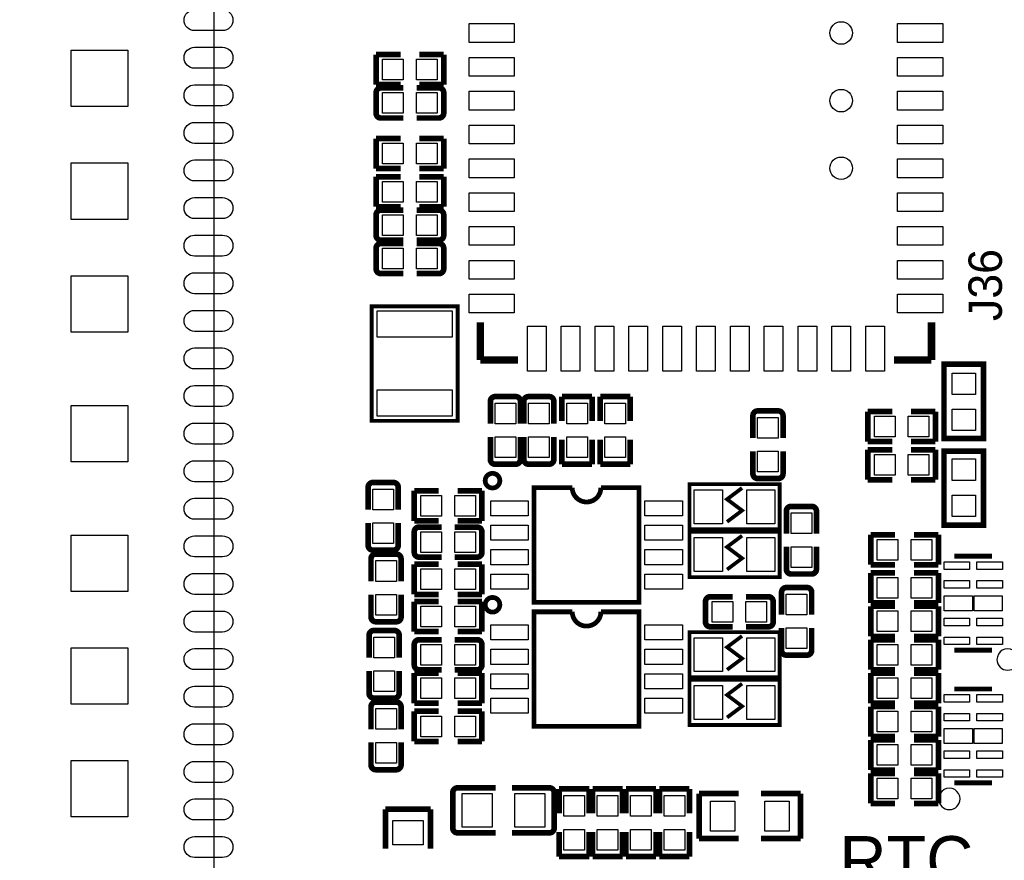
# Model space of a CAD drawing. Extents: x -9 to 263, y -9 to 91.
# Tile 7 of 16: x 68 to 95, y 22 to 44. Entities that reach past the tile are written whole.
import ezdxf
from ezdxf.enums import TextEntityAlignment as Align

# ---------------------------------------------------------------- set-up
doc = ezdxf.new("R2010")
doc.units = 0
doc.header["$MEASUREMENT"] = 0
doc.layers.add('SILKSCREEN_TOP', color=7, linetype='CONTINUOUS')
doc.layers.add('TOP', color=3, linetype='CONTINUOUS')

msp = doc.modelspace()

# ---------------------------------------------------------------- linework, layer by layer
at = {"layer": 'SILKSCREEN_TOP'}
msp.add_lwpolyline([(73.533, 51.562), (23.495, 51.562), (23.495, 11.557), (73.533, 11.557), (73.533, 51.562)], dxfattribs=at)
for points, const_width in [([(78.490089, 43.148199), (77.840103, 43.148199)], 0.150089), ([(77.840103, 43.148199), (77.840103, 42.348201)], 0.150089), ([(78.989911, 43.148199), (79.639897, 43.148199)], 0.150089), ([(79.639897, 43.148199), (79.639897, 42.348201)], 0.150089), ([(77.840103, 42.348201), (78.490089, 42.348201)], 0.150089), ([(77.840103, 41.585896), (77.840103, 42.132199)], 0.150012), ([(77.967103, 42.259199), (78.564791, 42.259199)], 0.150012), ([(79.512897, 42.259199), (78.915311, 42.259199)], 0.150012), ([(79.639897, 42.348201), (78.989911, 42.348201)], 0.150089), ([(79.639897, 42.132199), (79.639897, 41.585896)], 0.150012), ([(77.967103, 41.458896), (78.564791, 41.458896)], 0.150012), ([(79.512897, 41.458896), (78.915311, 41.458896)], 0.150012), ([(78.490089, 40.912999), (77.840103, 40.912999)], 0.150089), ([(77.840103, 40.912999), (77.840103, 40.113001)], 0.150089), ([(78.989911, 40.912999), (79.639897, 40.912999)], 0.150089), ([(79.639897, 40.912999), (79.639897, 40.113001)], 0.150089), ([(77.840103, 40.113001), (78.490089, 40.113001)], 0.150089), ([(79.639897, 40.113001), (78.989911, 40.113001)], 0.150089), ([(78.490089, 39.896999), (77.840103, 39.896999)], 0.150089), ([(77.840103, 39.896999), (77.840103, 39.097001)], 0.150089), ([(78.989911, 39.896999), (79.639897, 39.896999)], 0.150089), ([(79.639897, 39.896999), (79.639897, 39.097001)], 0.150089), ([(77.840103, 39.097001), (78.490089, 39.097001)], 0.150089), ([(77.967103, 39.008304), (78.564689, 39.008304)], 0.150012), ([(79.512897, 39.008304), (78.915209, 39.008304)], 0.150012), ([(79.639897, 39.097001), (78.989911, 39.097001)], 0.150089), ([(77.840103, 38.335001), (77.840103, 38.881304)], 0.150012), ([(79.639897, 38.881304), (79.639897, 38.335001)], 0.150012), ([(77.967103, 38.208001), (78.564689, 38.208001)], 0.150012), ([(79.512897, 38.208001), (78.915209, 38.208001)], 0.150012), ([(77.840103, 37.446001), (77.840103, 37.992304)], 0.150012), ([(77.967103, 38.119304), (78.564689, 38.119304)], 0.150012), ([(79.512897, 38.119304), (78.915209, 38.119304)], 0.150012), ([(79.639897, 37.992304), (79.639897, 37.446001)], 0.150012), ([(77.967103, 37.319001), (78.564689, 37.319001)], 0.150012), ([(79.512897, 37.319001), (78.915209, 37.319001)], 0.150012), ([(80.01, 36.449), (77.724, 36.449), (77.724, 33.401), (80.01, 33.401), (80.01, 36.449)], 0.1016), ([(80.613987, 36.02101), (80.613987, 35.021012)], 0.199898), ([(92.613988, 36.02101), (92.613988, 35.021012)], 0.199898), ([(80.613987, 35.021012), (81.613985, 35.021012)], 0.199898), ([(92.613988, 35.021012), (91.61399, 35.021012)], 0.199898), ([(92.947007, 32.984008), (92.947007, 34.908998), (93.996993, 34.908998), (93.996993, 32.933996), (92.947007, 32.933996), (92.947007, 32.984008)], 0.150012), ([(81.007001, 34.046897), (81.553304, 34.046897)], 0.150012), ([(81.896001, 34.046897), (82.442304, 34.046897)], 0.150012), ([(82.785001, 33.396911), (82.785001, 34.046897)], 0.150089), ([(82.785001, 34.046897), (83.584999, 34.046897)], 0.150089), ([(83.584999, 34.046897), (83.584999, 33.396911)], 0.150089), ([(83.801001, 33.396911), (83.801001, 34.046897)], 0.150089), ([(83.801001, 34.046897), (84.600999, 34.046897)], 0.150089), ([(84.600999, 34.046897), (84.600999, 33.396911)], 0.150089), ([(80.880001, 33.919897), (80.880001, 33.322311)], 0.150012), ([(81.680304, 33.919897), (81.680304, 33.322311)], 0.150012), ([(81.769001, 33.919897), (81.769001, 33.322311)], 0.150012), ([(82.569304, 33.919897), (82.569304, 33.322311)], 0.150012), ([(87.865001, 33.538897), (87.865001, 32.941311)], 0.150012), ([(87.992001, 33.665897), (88.538304, 33.665897)], 0.150012), ([(88.665304, 33.538897), (88.665304, 32.941311)], 0.150012), ([(91.571089, 33.648599), (90.921103, 33.648599)], 0.150089), ([(90.921103, 33.648599), (90.921103, 32.848601)], 0.150089), ([(92.070911, 33.648599), (92.720897, 33.648599)], 0.150089), ([(92.720897, 33.648599), (92.720897, 32.848601)], 0.150089), ([(80.880001, 32.374103), (80.880001, 32.971791)], 0.150012), ([(81.680304, 32.374103), (81.680304, 32.971791)], 0.150012), ([(81.769001, 32.374103), (81.769001, 32.971791)], 0.150012), ([(82.569304, 32.374103), (82.569304, 32.971791)], 0.150012), ([(82.785001, 32.897089), (82.785001, 32.247103)], 0.150089), ([(83.584999, 32.247103), (83.584999, 32.897089)], 0.150089), ([(83.801001, 32.897089), (83.801001, 32.247103)], 0.150089), ([(84.600999, 32.247103), (84.600999, 32.897089)], 0.150089), ([(90.921103, 32.848601), (91.571089, 32.848601)], 0.150089), ([(92.720897, 32.848601), (92.070911, 32.848601)], 0.150089), ([(87.865001, 31.993103), (87.865001, 32.590791)], 0.150012), ([(88.665304, 31.993103), (88.665304, 32.590791)], 0.150012), ([(91.571089, 32.632599), (90.921103, 32.632599)], 0.150089), ([(90.921103, 32.632599), (90.921103, 31.832601)], 0.150089), ([(92.070911, 32.632599), (92.720897, 32.632599)], 0.150089), ([(92.720897, 32.632599), (92.720897, 31.832601)], 0.150089), ([(93.996993, 32.547992), (93.996993, 30.623002), (92.947007, 30.623002), (92.947007, 32.598004), (93.996993, 32.598004), (93.996993, 32.547992)], 0.150012), ([(81.553304, 32.247103), (81.007001, 32.247103)], 0.150012), ([(82.442304, 32.247103), (81.896001, 32.247103)], 0.150012), ([(82.785001, 32.247103), (83.584999, 32.247103)], 0.150089), ([(83.801001, 32.247103), (84.600999, 32.247103)], 0.150089), ([(77.628496, 31.633897), (77.628496, 31.036209)], 0.150012), ([(77.755496, 31.760897), (78.301799, 31.760897)], 0.150012), ([(78.428799, 31.633897), (78.428799, 31.036209)], 0.150012), ([(86.176002, 31.714999), (86.176002, 30.515001), (88.575998, 30.515001), (88.575998, 31.714999), (86.176002, 31.714999)], 0.1), ([(88.538304, 31.866103), (87.992001, 31.866103)], 0.150012), ([(90.921103, 31.832601), (91.571089, 31.832601)], 0.150089), ([(92.720897, 31.832601), (92.070911, 31.832601)], 0.150089), ([(79.506089, 31.540399), (78.856103, 31.540399)], 0.150089), ([(78.856103, 31.540399), (78.856103, 30.740401)], 0.150089), ([(80.005911, 31.540399), (80.655897, 31.540399)], 0.150089), ([(80.655897, 31.540399), (80.655897, 30.740401)], 0.150089), ([(87.576, 31.614999), (87.176, 31.315), (87.576, 31.015), (87.176, 30.715001)], 0.1), ([(88.880696, 31.125897), (89.426999, 31.125897)], 0.150012), ([(88.753696, 30.998897), (88.753696, 30.401209)], 0.150012), ([(89.553999, 30.998897), (89.553999, 30.401209)], 0.150012), ([(77.628496, 30.088103), (77.628496, 30.685689)], 0.150012), ([(78.428799, 30.088103), (78.428799, 30.685689)], 0.150012), ([(78.856103, 30.740401), (79.506089, 30.740401)], 0.150089), ([(78.983103, 30.575199), (79.580791, 30.575199)], 0.150012), ([(80.528897, 30.575199), (79.931311, 30.575199)], 0.150012), ([(80.655897, 30.740401), (80.005911, 30.740401)], 0.150089), ([(78.856103, 29.901896), (78.856103, 30.448199)], 0.150012), ([(80.655897, 30.448199), (80.655897, 29.901896)], 0.150012), ([(86.176002, 30.444999), (86.176002, 29.245001), (88.575998, 29.245001), (88.575998, 30.444999), (86.176002, 30.444999)], 0.1), ([(87.576, 30.344999), (87.176, 30.045), (87.576, 29.745), (87.176, 29.445001)], 0.1), ([(91.647289, 30.371999), (90.997303, 30.371999)], 0.150089), ([(90.997303, 30.371999), (90.997303, 29.572001)], 0.150089), ([(92.147111, 30.371999), (92.797097, 30.371999)], 0.150089), ([(92.797097, 30.371999), (92.797097, 29.572001)], 0.150089), ([(88.753696, 29.453103), (88.753696, 30.050689)], 0.150012), ([(89.553999, 29.453103), (89.553999, 30.050689)], 0.150012), ([(78.301799, 29.961103), (77.755496, 29.961103)], 0.150012), ([(77.832001, 29.855897), (78.378304, 29.855897)], 0.150012), ([(93.225899, 29.799483), (94.225897, 29.799483)], 0.127), ([(77.705001, 29.728897), (77.705001, 29.131311)], 0.150012), ([(78.505304, 29.728897), (78.505304, 29.131311)], 0.150012), ([(79.506089, 29.584599), (78.856103, 29.584599)], 0.150089), ([(78.856103, 29.584599), (78.856103, 28.784601)], 0.150089), ([(78.983103, 29.774896), (79.580791, 29.774896)], 0.150012), ([(80.528897, 29.774896), (79.931311, 29.774896)], 0.150012), ([(80.005911, 29.584599), (80.655897, 29.584599)], 0.150089), ([(80.655897, 29.584599), (80.655897, 28.784601)], 0.150089), ([(90.997303, 29.572001), (91.647289, 29.572001)], 0.150089), ([(92.797097, 29.572001), (92.147111, 29.572001)], 0.150089), ([(89.426999, 29.326103), (88.880696, 29.326103)], 0.150012), ([(91.647289, 29.355999), (90.997303, 29.355999)], 0.150089), ([(90.997303, 29.355999), (90.997303, 28.556001)], 0.150089), ([(92.147111, 29.355999), (92.797097, 29.355999)], 0.150089), ([(92.797097, 29.355999), (92.797097, 28.556001)], 0.150089), ([(77.705001, 28.183103), (77.705001, 28.780791)], 0.150012), ([(78.505304, 28.183103), (78.505304, 28.780791)], 0.150012), ([(78.856103, 28.784601), (79.506089, 28.784601)], 0.150089), ([(80.655897, 28.784601), (80.005911, 28.784601)], 0.150089), ([(88.627001, 28.839897), (88.627001, 28.242311)], 0.150012), ([(88.754001, 28.966897), (89.300304, 28.966897)], 0.150012), ([(89.427304, 28.839897), (89.427304, 28.242311)], 0.150012), ([(79.506089, 28.593999), (78.856103, 28.593999)], 0.150089), ([(78.856103, 28.593999), (78.856103, 27.794001)], 0.150089), ([(80.005911, 28.593999), (80.655897, 28.593999)], 0.150089), ([(80.655897, 28.593999), (80.655897, 27.794001)], 0.150089), ([(86.603103, 28.048001), (86.603103, 28.594304)], 0.150012), ([(86.730103, 28.721304), (87.327689, 28.721304)], 0.150012), ([(88.275897, 28.721304), (87.678209, 28.721304)], 0.150012), ([(88.402897, 28.594304), (88.402897, 28.048001)], 0.150012), ([(90.997303, 28.556001), (91.647289, 28.556001)], 0.150089), ([(92.797097, 28.556001), (92.147111, 28.556001)], 0.150089), ([(91.647289, 28.466999), (90.997303, 28.466999)], 0.150089), ([(90.997303, 28.466999), (90.997303, 27.667001)], 0.150089), ([(92.147111, 28.466999), (92.797097, 28.466999)], 0.150089), ([(92.797097, 28.466999), (92.797097, 27.667001)], 0.150089), ([(78.378304, 28.056103), (77.832001, 28.056103)], 0.150012), ([(77.653896, 27.696897), (77.653896, 27.099209)], 0.150012), ([(77.780896, 27.823897), (78.327199, 27.823897)], 0.150012), ([(78.454199, 27.696897), (78.454199, 27.099209)], 0.150012), ([(78.856103, 27.794001), (79.506089, 27.794001)], 0.150089), ([(80.655897, 27.794001), (80.005911, 27.794001)], 0.150089), ([(86.176002, 27.777999), (86.176002, 26.578001), (88.575998, 26.578001), (88.575998, 27.777999), (86.176002, 27.777999)], 0.1), ([(86.730103, 27.921001), (87.327689, 27.921001)], 0.150012), ([(88.275897, 27.921001), (87.678209, 27.921001)], 0.150012), ([(88.627001, 27.294103), (88.627001, 27.891791)], 0.150012), ([(89.427304, 27.294103), (89.427304, 27.891791)], 0.150012), ([(78.856103, 26.904696), (78.856103, 27.450999)], 0.150012), ([(78.983103, 27.577999), (79.580791, 27.577999)], 0.150012), ([(80.528897, 27.577999), (79.931311, 27.577999)], 0.150012), ([(80.655897, 27.450999), (80.655897, 26.904696)], 0.150012), ([(87.576, 27.677999), (87.176, 27.378), (87.576, 27.078), (87.176, 26.778001)], 0.1), ([(90.997303, 27.667001), (91.647289, 27.667001)], 0.150089), ([(91.647289, 27.577999), (90.997303, 27.577999)], 0.150089), ([(90.997303, 27.577999), (90.997303, 26.778001)], 0.150089), ([(92.797097, 27.667001), (92.147111, 27.667001)], 0.150089), ([(92.147111, 27.577999), (92.797097, 27.577999)], 0.150089), ([(92.797097, 27.577999), (92.797097, 26.778001)], 0.150089), ([(89.300304, 27.167103), (88.754001, 27.167103)], 0.150012), ([(93.225899, 27.299691), (94.225897, 27.299691)], 0.127), ([(77.653896, 26.151103), (77.653896, 26.748689)], 0.150012), ([(78.454199, 26.151103), (78.454199, 26.748689)], 0.150012), ([(79.506089, 26.688999), (78.856103, 26.688999)], 0.150089), ([(78.856103, 26.688999), (78.856103, 25.889001)], 0.150089), ([(78.983103, 26.777696), (79.580791, 26.777696)], 0.150012), ([(80.528897, 26.777696), (79.931311, 26.777696)], 0.150012), ([(80.005911, 26.688999), (80.655897, 26.688999)], 0.150089), ([(80.655897, 26.688999), (80.655897, 25.889001)], 0.150089), ([(90.997303, 26.778001), (91.647289, 26.778001)], 0.150089), ([(91.647289, 26.688999), (90.997303, 26.688999)], 0.150089), ([(90.997303, 26.688999), (90.997303, 25.889001)], 0.150089), ([(92.797097, 26.778001), (92.147111, 26.778001)], 0.150089), ([(92.147111, 26.688999), (92.797097, 26.688999)], 0.150089), ([(92.797097, 26.688999), (92.797097, 25.889001)], 0.150089), ([(86.176002, 26.507999), (86.176002, 25.308001), (88.575998, 25.308001), (88.575998, 26.507999), (86.176002, 26.507999)], 0.1), ([(87.576, 26.407999), (87.176, 26.108), (87.576, 25.808), (87.176, 25.508001)], 0.1), ([(93.225899, 26.268883), (94.225897, 26.268883)], 0.127), ([(78.327199, 26.024103), (77.780896, 26.024103)], 0.150012), ([(77.832001, 25.918897), (78.378304, 25.918897)], 0.150012), ([(78.856103, 25.889001), (79.506089, 25.889001)], 0.150089), ([(80.655897, 25.889001), (80.005911, 25.889001)], 0.150089), ([(90.997303, 25.889001), (91.647289, 25.889001)], 0.150089), ([(92.797097, 25.889001), (92.147111, 25.889001)], 0.150089), ([(77.705001, 25.791897), (77.705001, 25.194311)], 0.150012), ([(78.505304, 25.791897), (78.505304, 25.194311)], 0.150012), ([(79.506089, 25.672999), (78.856103, 25.672999)], 0.150089), ([(78.856103, 25.672999), (78.856103, 24.873001)], 0.150089), ([(80.005911, 25.672999), (80.655897, 25.672999)], 0.150089), ([(80.655897, 25.672999), (80.655897, 24.873001)], 0.150089), ([(91.647289, 25.799999), (90.997303, 25.799999)], 0.150089), ([(90.997303, 25.799999), (90.997303, 25.000001)], 0.150089), ([(92.147111, 25.799999), (92.797097, 25.799999)], 0.150089), ([(92.797097, 25.799999), (92.797097, 25.000001)], 0.150089), ([(77.705001, 24.246103), (77.705001, 24.843791)], 0.150012), ([(78.505304, 24.246103), (78.505304, 24.843791)], 0.150012), ([(78.856103, 24.873001), (79.506089, 24.873001)], 0.150089), ([(80.655897, 24.873001), (80.005911, 24.873001)], 0.150089), ([(90.997303, 25.000001), (91.647289, 25.000001)], 0.150089), ([(91.647289, 24.910999), (90.997303, 24.910999)], 0.150089), ([(90.997303, 24.910999), (90.997303, 24.111001)], 0.150089), ([(92.797097, 25.000001), (92.147111, 25.000001)], 0.150089), ([(92.147111, 24.910999), (92.797097, 24.910999)], 0.150089), ([(92.797097, 24.910999), (92.797097, 24.111001)], 0.150089), ([(78.378304, 24.119103), (77.832001, 24.119103)], 0.150012), ([(90.997303, 24.111001), (91.647289, 24.111001)], 0.150089), ([(91.647289, 24.021999), (90.997303, 24.021999)], 0.150089), ([(90.997303, 24.021999), (90.997303, 23.222001)], 0.150089), ([(92.797097, 24.111001), (92.147111, 24.111001)], 0.150089), ([(92.147111, 24.021999), (92.797097, 24.021999)], 0.150089), ([(92.797097, 24.021999), (92.797097, 23.222001)], 0.150089), ([(79.88046, 22.56536), (79.88046, 23.51024)], 0.150114), ([(80.00746, 23.63724), (81.016856, 23.63724)], 0.150114), ([(82.45094, 23.63724), (81.458308, 23.63724)], 0.150114), ([(82.57794, 23.51024), (82.57794, 22.56536)], 0.150114), ([(82.708801, 22.957511), (82.708801, 23.607497)], 0.150089), ([(82.708801, 23.607497), (83.508799, 23.607497)], 0.150089), ([(83.508799, 23.607497), (83.508799, 22.957511)], 0.150089), ([(83.597801, 22.957511), (83.597801, 23.607497)], 0.150089), ([(83.597801, 23.607497), (84.397799, 23.607497)], 0.150089), ([(84.397799, 23.607497), (84.397799, 22.957511)], 0.150089), ([(84.486801, 22.957511), (84.486801, 23.607497)], 0.150089), ([(84.486801, 23.607497), (85.286799, 23.607497)], 0.150089), ([(85.286799, 23.607497), (85.286799, 22.957511)], 0.150089), ([(85.375801, 22.957511), (85.375801, 23.607497)], 0.150089), ([(85.375801, 23.607497), (86.175799, 23.607497)], 0.150089), ([(86.175799, 23.607497), (86.175799, 22.957511)], 0.150089), ([(93.225899, 23.769091), (94.225897, 23.769091)], 0.127), ([(86.43239, 22.285452), (86.43239, 23.485348)], 0.150114), ([(86.43239, 23.485348), (87.482426, 23.485348)], 0.150114), ([(89.13241, 23.485348), (88.082374, 23.485348)], 0.150114), ([(89.13241, 22.285452), (89.13241, 23.485348)], 0.150114), ([(79.289148, 23.06701), (78.089252, 23.06701)], 0.150114), ([(78.089252, 23.06701), (78.089252, 22.016974)], 0.150114), ([(79.289148, 22.016974), (79.289148, 23.06701)], 0.150114), ([(90.997303, 23.222001), (91.647289, 23.222001)], 0.150089), ([(92.797097, 23.222001), (92.147111, 23.222001)], 0.150089), ([(82.708801, 22.457689), (82.708801, 21.807703)], 0.150089), ([(83.508799, 21.807703), (83.508799, 22.457689)], 0.150089), ([(83.597801, 22.457689), (83.597801, 21.807703)], 0.150089), ([(84.397799, 21.807703), (84.397799, 22.457689)], 0.150089), ([(84.486801, 22.457689), (84.486801, 21.807703)], 0.150089), ([(85.286799, 21.807703), (85.286799, 22.457689)], 0.150089), ([(85.375801, 22.457689), (85.375801, 21.807703)], 0.150089), ([(86.175799, 21.807703), (86.175799, 22.457689)], 0.150089), ([(80.00746, 22.43836), (81.016856, 22.43836)], 0.150114), ([(82.45094, 22.43836), (81.458308, 22.43836)], 0.150114), ([(87.482426, 22.285452), (86.43239, 22.285452)], 0.150114), ([(88.082374, 22.285452), (89.13241, 22.285452)], 0.150114), ([(82.708801, 21.807703), (83.508799, 21.807703)], 0.150089), ([(83.597801, 21.807703), (84.397799, 21.807703)], 0.150089), ([(84.486801, 21.807703), (85.286799, 21.807703)], 0.150089), ([(85.375801, 21.807703), (86.175799, 21.807703)], 0.150089)]:
    msp.add_lwpolyline(points, dxfattribs=dict(at, const_width=const_width))
for points, const_width in [([(77.840103, 42.132199, -0.414331), (77.967103, 42.259199)], 0.150012), ([(79.512897, 42.259199, -0.414331), (79.639897, 42.132199)], 0.150012), ([(77.967103, 41.458896, -0.414253), (77.840103, 41.585896)], 0.150012), ([(79.639897, 41.585896, -0.414253), (79.512897, 41.458896)], 0.150012), ([(77.840103, 38.881304, -0.414253), (77.967103, 39.008304)], 0.150012), ([(79.512897, 39.008304, -0.414253), (79.639897, 38.881304)], 0.150012), ([(77.967103, 38.208001, -0.414331), (77.840103, 38.335001)], 0.150012), ([(79.639897, 38.335001, -0.414331), (79.512897, 38.208001)], 0.150012), ([(77.840103, 37.992304, -0.414253), (77.967103, 38.119304)], 0.150012), ([(79.512897, 38.119304, -0.414253), (79.639897, 37.992304)], 0.150012), ([(77.967103, 37.319001, -0.414331), (77.840103, 37.446001)], 0.150012), ([(79.639897, 37.446001, -0.414331), (79.512897, 37.319001)], 0.150012), ([(80.880001, 33.919897, -0.414331), (81.007001, 34.046897)], 0.150012), ([(81.553304, 34.046897, -0.414253), (81.680304, 33.919897)], 0.150012), ([(81.769001, 33.919897, -0.414331), (81.896001, 34.046897)], 0.150012), ([(82.442304, 34.046897, -0.414253), (82.569304, 33.919897)], 0.150012), ([(87.865001, 33.538897, -0.414331), (87.992001, 33.665897)], 0.150012), ([(88.538304, 33.665897, -0.414253), (88.665304, 33.538897)], 0.150012), ([(81.007001, 32.247103, -0.414331), (80.880001, 32.374103)], 0.150012), ([(81.680304, 32.374103, -0.414253), (81.553304, 32.247103)], 0.150012), ([(81.896001, 32.247103, -0.414331), (81.769001, 32.374103)], 0.150012), ([(82.569304, 32.374103, -0.414253), (82.442304, 32.247103)], 0.150012), ([(81.131689, 31.809436, 0.99999), (80.742485, 31.809436, 1.00001), (81.131689, 31.809436)], 0.127), ([(87.992001, 31.866103, -0.414331), (87.865001, 31.993103)], 0.150012), ([(88.665304, 31.993103, -0.414253), (88.538304, 31.866103)], 0.150012), ([(77.628496, 31.633897, -0.414253), (77.755496, 31.760897)], 0.150012), ([(78.301799, 31.760897, -0.414331), (78.428799, 31.633897)], 0.150012), ([(83.82, 31.623, -1.000004), (83.058, 31.623), (82.042, 31.623), (82.042, 28.575), (84.836, 28.575), (84.836, 31.623), (83.82, 31.623)], 0.127), ([(88.753696, 30.998897, -0.414253), (88.880696, 31.125897)], 0.150012), ([(89.426999, 31.125897, -0.414331), (89.553999, 30.998897)], 0.150012), ([(78.856103, 30.448199, -0.414331), (78.983103, 30.575199)], 0.150012), ([(80.528897, 30.575199, -0.414331), (80.655897, 30.448199)], 0.150012), ([(77.755496, 29.961103, -0.414253), (77.628496, 30.088103)], 0.150012), ([(78.428799, 30.088103, -0.414331), (78.301799, 29.961103)], 0.150012), ([(77.705001, 29.728897, -0.414331), (77.832001, 29.855897)], 0.150012), ([(78.378304, 29.855897, -0.414253), (78.505304, 29.728897)], 0.150012), ([(78.983103, 29.774896, -0.414253), (78.856103, 29.901896)], 0.150012), ([(80.655897, 29.901896, -0.414253), (80.528897, 29.774896)], 0.150012), ([(88.880696, 29.326103, -0.414253), (88.753696, 29.453103)], 0.150012), ([(89.553999, 29.453103, -0.414331), (89.426999, 29.326103)], 0.150012), ([(88.627001, 28.839897, -0.414331), (88.754001, 28.966897)], 0.150012), ([(89.300304, 28.966897, -0.414253), (89.427304, 28.839897)], 0.150012), ([(81.131689, 28.507436, 0.99999), (80.742511, 28.507436, 1.00001), (81.131689, 28.507436)], 0.127), ([(86.603103, 28.594304, -0.414253), (86.730103, 28.721304)], 0.150012), ([(88.275897, 28.721304, -0.414253), (88.402897, 28.594304)], 0.150012), ([(83.82, 28.321, -1.000004), (83.058, 28.321), (82.042, 28.321), (82.042, 25.273), (84.836, 25.273), (84.836, 28.321), (83.82, 28.321)], 0.127), ([(77.832001, 28.056103, -0.414331), (77.705001, 28.183103)], 0.150012), ([(78.505304, 28.183103, -0.414253), (78.378304, 28.056103)], 0.150012), ([(86.730103, 27.921001, -0.414331), (86.603103, 28.048001)], 0.150012), ([(88.402897, 28.048001, -0.414331), (88.275897, 27.921001)], 0.150012), ([(77.653896, 27.696897, -0.414253), (77.780896, 27.823897)], 0.150012), ([(78.327199, 27.823897, -0.414331), (78.454199, 27.696897)], 0.150012), ([(78.856103, 27.450999, -0.414331), (78.983103, 27.577999)], 0.150012), ([(80.528897, 27.577999, -0.414331), (80.655897, 27.450999)], 0.150012), ([(88.754001, 27.167103, -0.414331), (88.627001, 27.294103)], 0.150012), ([(89.427304, 27.294103, -0.414253), (89.300304, 27.167103)], 0.150012), ([(78.983103, 26.777696, -0.414253), (78.856103, 26.904696)], 0.150012), ([(80.655897, 26.904696, -0.414253), (80.528897, 26.777696)], 0.150012), ([(77.780896, 26.024103, -0.414253), (77.653896, 26.151103)], 0.150012), ([(78.454199, 26.151103, -0.414331), (78.327199, 26.024103)], 0.150012), ([(77.705001, 25.791897, -0.414331), (77.832001, 25.918897)], 0.150012), ([(78.378304, 25.918897, -0.414253), (78.505304, 25.791897)], 0.150012), ([(77.832001, 24.119103, -0.414331), (77.705001, 24.246103)], 0.150012), ([(78.505304, 24.246103, -0.414253), (78.378304, 24.119103)], 0.150012), ([(79.88046, 23.51024, -0.414214), (80.00746, 23.63724)], 0.150114), ([(82.45094, 23.63724, -0.414214), (82.57794, 23.51024)], 0.150114), ([(80.00746, 22.43836, -0.414214), (79.88046, 22.56536)], 0.150114), ([(82.57794, 22.56536, -0.414214), (82.45094, 22.43836)], 0.150114)]:
    msp.add_lwpolyline(points, format="xyb", dxfattribs=dict(at, const_width=const_width))
for points in [[(94.924423, 27.051, 1), (94.356391, 27.05098, 1)], [(93.375023, 23.3426, 1), (92.806991, 23.34258, 1)]]:
    msp.add_lwpolyline(points, format="xyb", close=True, dxfattribs=at)
at = {"layer": 'TOP'}
for points in [[(73.753586, 43.78259), (73.012389, 43.78259, -1), (73.012389, 44.34139), (73.753586, 44.34139, -1)], [(73.753586, 42.782592), (73.012389, 42.782592, -1), (73.012389, 43.341392), (73.753586, 43.341392, -1)], [(73.753586, 41.782594), (73.012389, 41.782594, -1), (73.012389, 42.341394), (73.753586, 42.341394, -1)], [(73.753586, 40.782596), (73.012389, 40.782596, -1), (73.012389, 41.341396), (73.753586, 41.341396, -1)], [(73.753586, 39.782598), (73.012389, 39.782598, -1), (73.012389, 40.341398), (73.753586, 40.341398, -1)], [(73.753586, 38.7826), (73.012389, 38.7826, -1), (73.012389, 39.3414), (73.753586, 39.3414, -1)], [(73.753586, 37.782602), (73.012389, 37.782602, -1), (73.012389, 38.341402), (73.753586, 38.341402, -1)], [(73.753586, 36.782604), (73.012389, 36.782604, -1), (73.012389, 37.341404), (73.753586, 37.341404, -1)], [(73.753586, 35.782606), (73.012389, 35.782606, -1), (73.012389, 36.341406), (73.753586, 36.341406, -1)], [(73.753586, 34.782608), (73.012389, 34.782608, -1), (73.012389, 35.341408), (73.753586, 35.341408, -1)], [(73.753586, 33.78261), (73.012389, 33.78261, -1), (73.012389, 34.34141), (73.753586, 34.34141, -1)], [(73.753586, 32.782612), (73.012389, 32.782612, -1), (73.012389, 33.341412), (73.753586, 33.341412, -1)], [(73.753586, 31.782588), (73.012389, 31.782588, -1), (73.012389, 32.341388), (73.753586, 32.341388, -1)], [(73.753586, 30.78259), (73.012389, 30.78259, -1), (73.012389, 31.34139), (73.753586, 31.34139, -1)], [(73.753586, 29.782592), (73.012389, 29.782592, -1), (73.012389, 30.341392), (73.753586, 30.341392, -1)], [(73.753586, 28.782594), (73.012389, 28.782594, -1), (73.012389, 29.341394), (73.753586, 29.341394, -1)], [(73.753586, 27.782596), (73.012389, 27.782596, -1), (73.012389, 28.341396), (73.753586, 28.341396, -1)], [(73.753586, 26.782598), (73.012389, 26.782598, -1), (73.012389, 27.341398), (73.753586, 27.341398, -1)], [(73.753586, 25.7826), (73.012389, 25.7826, -1), (73.012389, 26.3414), (73.753586, 26.3414, -1)], [(73.753586, 24.782602), (73.012389, 24.782602, -1), (73.012389, 25.341402), (73.753586, 25.341402, -1)], [(73.753586, 23.782604), (73.012389, 23.782604, -1), (73.012389, 24.341404), (73.753586, 24.341404, -1)], [(73.753586, 22.782606), (73.012389, 22.782606, -1), (73.012389, 23.341406), (73.753586, 23.341406, -1)], [(73.753586, 21.782608), (73.012389, 21.782608, -1), (73.012389, 22.341408), (73.753586, 22.341408, -1)]]:
    msp.add_lwpolyline(points, format="xyb", close=True, dxfattribs=at)
for points in [[(80.314013, 43.970994), (81.51401, 43.970994), (81.51401, 43.470995), (80.314013, 43.470995)], [(91.71399, 43.970994), (92.913987, 43.970994), (92.913987, 43.470995), (91.71399, 43.470995)], [(69.732995, 43.262004), (71.232992, 43.262004), (71.232992, 41.762007), (69.732995, 41.762007)], [(78.014906, 42.473194), (78.014906, 43.023206), (78.564918, 43.023206), (78.564918, 42.473194)], [(78.915082, 42.473194), (78.915082, 43.023206), (79.465094, 43.023206), (79.465094, 42.473194)], [(80.314013, 43.071098), (81.51401, 43.071098), (81.51401, 42.571098), (80.314013, 42.571098)], [(91.71399, 43.071098), (92.913987, 43.071098), (92.913987, 42.571098), (91.71399, 42.571098)], [(80.314013, 42.170896), (81.51401, 42.170896), (81.51401, 41.670897), (80.314013, 41.670897)], [(91.71399, 42.170896), (92.913987, 42.170896), (92.913987, 41.670897), (91.71399, 41.670897)], [(78.014906, 41.584194), (78.014906, 42.134206), (78.564918, 42.134206), (78.564918, 41.584194)], [(78.915082, 41.584194), (78.915082, 42.134206), (79.465094, 42.134206), (79.465094, 41.584194)], [(80.314013, 41.270999), (81.51401, 41.270999), (81.51401, 40.771001), (80.314013, 40.771001)], [(91.71399, 41.270999), (92.913987, 41.270999), (92.913987, 40.771001), (91.71399, 40.771001)], [(78.014906, 40.237994), (78.014906, 40.788006), (78.564918, 40.788006), (78.564918, 40.237994)], [(78.915082, 40.237994), (78.915082, 40.788006), (79.465094, 40.788006), (79.465094, 40.237994)], [(80.314013, 40.371103), (81.51401, 40.371103), (81.51401, 39.871104), (80.314013, 39.871104)], [(91.71399, 40.371103), (92.913987, 40.371103), (92.913987, 39.871104), (91.71399, 39.871104)], [(69.732995, 40.26201), (71.232992, 40.26201), (71.232992, 38.762013), (69.732995, 38.762013)], [(78.014906, 39.221994), (78.014906, 39.772006), (78.564918, 39.772006), (78.564918, 39.221994)], [(78.915082, 39.221994), (78.915082, 39.772006), (79.465094, 39.772006), (79.465094, 39.221994)], [(80.314013, 39.470902), (81.51401, 39.470902), (81.51401, 38.970902), (80.314013, 38.970902)], [(91.71399, 39.470902), (92.913987, 39.470902), (92.913987, 38.970902), (91.71399, 38.970902)], [(78.564918, 38.883006), (78.564918, 38.332994), (78.014906, 38.332994), (78.014906, 38.883006)], [(79.465094, 38.883006), (79.465094, 38.332994), (78.915082, 38.332994), (78.915082, 38.883006)], [(80.314013, 38.571005), (81.51401, 38.571005), (81.51401, 38.071006), (80.314013, 38.071006)], [(91.71399, 38.571005), (92.913987, 38.571005), (92.913987, 38.071006), (91.71399, 38.071006)], [(78.564918, 37.994006), (78.564918, 37.443994), (78.014906, 37.443994), (78.014906, 37.994006)], [(79.465094, 37.994006), (79.465094, 37.443994), (78.915082, 37.443994), (78.915082, 37.994006)], [(80.314013, 37.671108), (81.51401, 37.671108), (81.51401, 37.171109), (80.314013, 37.171109)], [(91.71399, 37.671108), (92.913987, 37.671108), (92.913987, 37.171109), (91.71399, 37.171109)], [(69.732995, 37.26199), (71.232992, 37.26199), (71.232992, 35.761994), (69.732995, 35.761994)], [(80.314013, 36.770907), (81.51401, 36.770907), (81.51401, 36.270908), (80.314013, 36.270908)], [(91.71399, 36.770907), (92.913987, 36.770907), (92.913987, 36.270908), (91.71399, 36.270908)], [(77.867002, 36.32501), (79.866998, 36.32501), (79.866998, 35.625011), (77.867002, 35.625011)], [(81.863908, 35.92101), (82.363907, 35.92101), (82.363907, 34.721013), (81.863908, 34.721013)], [(82.764109, 35.92101), (83.264108, 35.92101), (83.264108, 34.721013), (82.764109, 34.721013)], [(83.664006, 35.92101), (84.164005, 35.92101), (84.164005, 34.721013), (83.664006, 34.721013)], [(84.563902, 35.92101), (85.063901, 35.92101), (85.063901, 34.721013), (84.563902, 34.721013)], [(85.464104, 35.92101), (85.964103, 35.92101), (85.964103, 34.721013), (85.464104, 34.721013)], [(86.364, 35.92101), (86.864, 35.92101), (86.864, 34.721013), (86.364, 34.721013)], [(87.263897, 35.92101), (87.763896, 35.92101), (87.763896, 34.721013), (87.263897, 34.721013)], [(88.164098, 35.92101), (88.664097, 35.92101), (88.664097, 34.721013), (88.164098, 34.721013)], [(89.063995, 35.92101), (89.563994, 35.92101), (89.563994, 34.721013), (89.063995, 34.721013)], [(89.963892, 35.92101), (90.463891, 35.92101), (90.463891, 34.721013), (89.963892, 34.721013)], [(90.864093, 35.92101), (91.364092, 35.92101), (91.364092, 34.721013), (90.864093, 34.721013)], [(93.781994, 34.67401), (93.781994, 34.104008), (93.162006, 34.104008), (93.162006, 34.67401)], [(77.867002, 34.224989), (79.866998, 34.224989), (79.866998, 33.52499), (77.867002, 33.52499)], [(69.732995, 33.81201), (71.232992, 33.81201), (71.232992, 32.312013), (69.732995, 32.312013)], [(81.555006, 33.322082), (81.004994, 33.322082), (81.004994, 33.872094), (81.555006, 33.872094)], [(82.444006, 33.322082), (81.893994, 33.322082), (81.893994, 33.872094), (82.444006, 33.872094)], [(83.460006, 33.322082), (82.909994, 33.322082), (82.909994, 33.872094), (83.460006, 33.872094)], [(84.476006, 33.322082), (83.925994, 33.322082), (83.925994, 33.872094), (84.476006, 33.872094)], [(93.781994, 33.713991), (93.781994, 33.14399), (93.162006, 33.14399), (93.162006, 33.713991)], [(88.540006, 32.941082), (87.989994, 32.941082), (87.989994, 33.491094), (88.540006, 33.491094)], [(91.095906, 32.973594), (91.095906, 33.523606), (91.645918, 33.523606), (91.645918, 32.973594)], [(91.996082, 32.973594), (91.996082, 33.523606), (92.546094, 33.523606), (92.546094, 32.973594)], [(81.555006, 32.421906), (81.004994, 32.421906), (81.004994, 32.971918), (81.555006, 32.971918)], [(82.444006, 32.421906), (81.893994, 32.421906), (81.893994, 32.971918), (82.444006, 32.971918)], [(83.460006, 32.421906), (82.909994, 32.421906), (82.909994, 32.971918), (83.460006, 32.971918)], [(84.476006, 32.421906), (83.925994, 32.421906), (83.925994, 32.971918), (84.476006, 32.971918)], [(88.540006, 32.040906), (87.989994, 32.040906), (87.989994, 32.590918), (88.540006, 32.590918)], [(91.095906, 31.957594), (91.095906, 32.507606), (91.645918, 32.507606), (91.645918, 31.957594)], [(91.996082, 31.957594), (91.996082, 32.507606), (92.546094, 32.507606), (92.546094, 31.957594)], [(93.161993, 31.817996), (93.161993, 32.387997), (93.781982, 32.387997), (93.781982, 31.817996)], [(77.753794, 31.586094), (78.303806, 31.586094), (78.303806, 31.036082), (77.753794, 31.036082)], [(87.051007, 30.665001), (86.300996, 30.665001), (86.300996, 31.564999), (87.051007, 31.564999)], [(88.451004, 30.665001), (87.700993, 30.665001), (87.700993, 31.564999), (88.451004, 31.564999)], [(79.030906, 30.865394), (79.030906, 31.415406), (79.580918, 31.415406), (79.580918, 30.865394)], [(79.931082, 30.865394), (79.931082, 31.415406), (80.481094, 31.415406), (80.481094, 30.865394)], [(80.888992, 30.874106), (80.888992, 31.274106), (81.88899, 31.274106), (81.88899, 30.874106)], [(84.98901, 30.874106), (84.98901, 31.274106), (85.989008, 31.274106), (85.989008, 30.874106)], [(93.161993, 30.857977), (93.161993, 31.427979), (93.781982, 31.427979), (93.781982, 30.857977)], [(88.878994, 30.951094), (89.429006, 30.951094), (89.429006, 30.401082), (88.878994, 30.401082)], [(77.753794, 30.685918), (78.303806, 30.685918), (78.303806, 30.135906), (77.753794, 30.135906)], [(79.030906, 29.900194), (79.030906, 30.450206), (79.580918, 30.450206), (79.580918, 29.900194)], [(79.931082, 29.900194), (79.931082, 30.450206), (80.481094, 30.450206), (80.481094, 29.900194)], [(80.888992, 30.224095), (80.888992, 30.624094), (81.88899, 30.624094), (81.88899, 30.224095)], [(84.98901, 30.224095), (84.98901, 30.624094), (85.989008, 30.624094), (85.989008, 30.224095)], [(69.732995, 30.362004), (71.232992, 30.362004), (71.232992, 28.862007), (69.732995, 28.862007)], [(87.051007, 29.395001), (86.300996, 29.395001), (86.300996, 30.294999), (87.051007, 30.294999)], [(88.451004, 29.395001), (87.700993, 29.395001), (87.700993, 30.294999), (88.451004, 30.294999)], [(91.172106, 29.696994), (91.172106, 30.247006), (91.722118, 30.247006), (91.722118, 29.696994)], [(92.072282, 29.696994), (92.072282, 30.247006), (92.622294, 30.247006), (92.622294, 29.696994)], [(80.888992, 29.574109), (80.888992, 29.974108), (81.88899, 29.974108), (81.88899, 29.574109)], [(84.98901, 29.574109), (84.98901, 29.974108), (85.989008, 29.974108), (85.989008, 29.574109)], [(88.878994, 30.050918), (89.429006, 30.050918), (89.429006, 29.500906), (88.878994, 29.500906)], [(78.380006, 29.131082), (77.829994, 29.131082), (77.829994, 29.681094), (78.380006, 29.681094)], [(93.628616, 29.449598), (92.948608, 29.449598), (92.948608, 29.649598), (93.628616, 29.649598)], [(94.503392, 29.449598), (93.823384, 29.449598), (93.823384, 29.649598), (94.503392, 29.649598)], [(79.030906, 28.909594), (79.030906, 29.459606), (79.580918, 29.459606), (79.580918, 28.909594)], [(79.931082, 28.909594), (79.931082, 29.459606), (80.481094, 29.459606), (80.481094, 28.909594)], [(80.888992, 28.924098), (80.888992, 29.324097), (81.88899, 29.324097), (81.88899, 28.924098)], [(84.98901, 28.924098), (84.98901, 29.324097), (85.989008, 29.324097), (85.989008, 28.924098)], [(91.172106, 28.680994), (91.172106, 29.231006), (91.722118, 29.231006), (91.722118, 28.680994)], [(92.072282, 28.680994), (92.072282, 29.231006), (92.622294, 29.231006), (92.622294, 28.680994)], [(93.628616, 28.949498), (92.948608, 28.949498), (92.948608, 29.149497), (93.628616, 29.149497)], [(94.503392, 28.949498), (93.823384, 28.949498), (93.823384, 29.149497), (94.503392, 29.149497)], [(78.380006, 28.230906), (77.829994, 28.230906), (77.829994, 28.780918), (78.380006, 28.780918)], [(87.327918, 28.596006), (87.327918, 28.045994), (86.777906, 28.045994), (86.777906, 28.596006)], [(88.228094, 28.596006), (88.228094, 28.045994), (87.678082, 28.045994), (87.678082, 28.596006)], [(89.302006, 28.242082), (88.751994, 28.242082), (88.751994, 28.792094), (89.302006, 28.792094)], [(93.705807, 28.3496), (92.955796, 28.3496), (92.955796, 28.7496), (93.705807, 28.7496)], [(94.496204, 28.3496), (93.746193, 28.3496), (93.746193, 28.7496), (94.496204, 28.7496)], [(79.030906, 27.918994), (79.030906, 28.469006), (79.580918, 28.469006), (79.580918, 27.918994)], [(79.931082, 27.918994), (79.931082, 28.469006), (80.481094, 28.469006), (80.481094, 27.918994)], [(91.172106, 27.791994), (91.172106, 28.342006), (91.722118, 28.342006), (91.722118, 27.791994)], [(92.072282, 27.791994), (92.072282, 28.342006), (92.622294, 28.342006), (92.622294, 27.791994)], [(93.628616, 27.949703), (92.948608, 27.949703), (92.948608, 28.149702), (93.628616, 28.149702)], [(94.503392, 27.949703), (93.823384, 27.949703), (93.823384, 28.149702), (94.503392, 28.149702)], [(80.888992, 27.572106), (80.888992, 27.972106), (81.88899, 27.972106), (81.88899, 27.572106)], [(84.98901, 27.572106), (84.98901, 27.972106), (85.989008, 27.972106), (85.989008, 27.572106)], [(89.302006, 27.341906), (88.751994, 27.341906), (88.751994, 27.891918), (89.302006, 27.891918)], [(77.779194, 27.649094), (78.329206, 27.649094), (78.329206, 27.099082), (77.779194, 27.099082)], [(87.051007, 26.728001), (86.300996, 26.728001), (86.300996, 27.627999), (87.051007, 27.627999)], [(88.451004, 26.728001), (87.700993, 26.728001), (87.700993, 27.627999), (88.451004, 27.627999)], [(93.628616, 27.449602), (92.948608, 27.449602), (92.948608, 27.649602), (93.628616, 27.649602)], [(94.503392, 27.449602), (93.823384, 27.449602), (93.823384, 27.649602), (94.503392, 27.649602)], [(69.732995, 27.36201), (71.232992, 27.36201), (71.232992, 25.862013), (69.732995, 25.862013)], [(79.030906, 26.902994), (79.030906, 27.453006), (79.580918, 27.453006), (79.580918, 26.902994)], [(79.931082, 26.902994), (79.931082, 27.453006), (80.481094, 27.453006), (80.481094, 26.902994)], [(80.888992, 26.922095), (80.888992, 27.322094), (81.88899, 27.322094), (81.88899, 26.922095)], [(84.98901, 26.922095), (84.98901, 27.322094), (85.989008, 27.322094), (85.989008, 26.922095)], [(91.172106, 26.902994), (91.172106, 27.453006), (91.722118, 27.453006), (91.722118, 26.902994)], [(92.072282, 26.902994), (92.072282, 27.453006), (92.622294, 27.453006), (92.622294, 26.902994)], [(77.779194, 26.748918), (78.329206, 26.748918), (78.329206, 26.198906), (77.779194, 26.198906)], [(79.030906, 26.013994), (79.030906, 26.564006), (79.580918, 26.564006), (79.580918, 26.013994)], [(79.931082, 26.013994), (79.931082, 26.564006), (80.481094, 26.564006), (80.481094, 26.013994)], [(80.888992, 26.272109), (80.888992, 26.672108), (81.88899, 26.672108), (81.88899, 26.272109)], [(84.98901, 26.272109), (84.98901, 26.672108), (85.989008, 26.672108), (85.989008, 26.272109)], [(91.172106, 26.013994), (91.172106, 26.564006), (91.722118, 26.564006), (91.722118, 26.013994)], [(92.072282, 26.013994), (92.072282, 26.564006), (92.622294, 26.564006), (92.622294, 26.013994)], [(87.051007, 25.458001), (86.300996, 25.458001), (86.300996, 26.357999), (87.051007, 26.357999)], [(88.451004, 25.458001), (87.700993, 25.458001), (87.700993, 26.357999), (88.451004, 26.357999)], [(80.888992, 25.622098), (80.888992, 26.022097), (81.88899, 26.022097), (81.88899, 25.622098)], [(84.98901, 25.622098), (84.98901, 26.022097), (85.989008, 26.022097), (85.989008, 25.622098)], [(93.628616, 25.918998), (92.948608, 25.918998), (92.948608, 26.118998), (93.628616, 26.118998)], [(94.503392, 25.918998), (93.823384, 25.918998), (93.823384, 26.118998), (94.503392, 26.118998)], [(78.380006, 25.194082), (77.829994, 25.194082), (77.829994, 25.744094), (78.380006, 25.744094)], [(91.172106, 25.124994), (91.172106, 25.675006), (91.722118, 25.675006), (91.722118, 25.124994)], [(92.072282, 25.124994), (92.072282, 25.675006), (92.622294, 25.675006), (92.622294, 25.124994)], [(79.030906, 24.997994), (79.030906, 25.548006), (79.580918, 25.548006), (79.580918, 24.997994)], [(79.931082, 24.997994), (79.931082, 25.548006), (80.481094, 25.548006), (80.481094, 24.997994)], [(93.628616, 25.418898), (92.948608, 25.418898), (92.948608, 25.618897), (93.628616, 25.618897)], [(94.503392, 25.418898), (93.823384, 25.418898), (93.823384, 25.618897), (94.503392, 25.618897)], [(93.705807, 24.819), (92.955796, 24.819), (92.955796, 25.219), (93.705807, 25.219)], [(94.496204, 24.819), (93.746193, 24.819), (93.746193, 25.219), (94.496204, 25.219)], [(78.380006, 24.293906), (77.829994, 24.293906), (77.829994, 24.843918), (78.380006, 24.843918)], [(91.172106, 24.235994), (91.172106, 24.786006), (91.722118, 24.786006), (91.722118, 24.235994)], [(92.072282, 24.235994), (92.072282, 24.786006), (92.622294, 24.786006), (92.622294, 24.235994)], [(69.732995, 24.361991), (71.232992, 24.361991), (71.232992, 22.861994), (69.732995, 22.861994)], [(93.628616, 24.419103), (92.948608, 24.419103), (92.948608, 24.619102), (93.628616, 24.619102)], [(94.503392, 24.419103), (93.823384, 24.419103), (93.823384, 24.619102), (94.503392, 24.619102)], [(93.628616, 23.919002), (92.948608, 23.919002), (92.948608, 24.119002), (93.628616, 24.119002)], [(94.503392, 23.919002), (93.823384, 23.919002), (93.823384, 24.119002), (94.503392, 24.119002)], [(91.172106, 23.346994), (91.172106, 23.897006), (91.722118, 23.897006), (91.722118, 23.346994)], [(92.072282, 23.346994), (92.072282, 23.897006), (92.622294, 23.897006), (92.622294, 23.346994)], [(80.129177, 22.587788), (80.129177, 23.487786), (80.929175, 23.487786), (80.929175, 22.587788)], [(81.529225, 22.587788), (81.529225, 23.487786), (82.329223, 23.487786), (82.329223, 22.587788)], [(83.383806, 22.882682), (82.833794, 22.882682), (82.833794, 23.432694), (83.383806, 23.432694)], [(84.272806, 22.882682), (83.722794, 22.882682), (83.722794, 23.432694), (84.272806, 23.432694)], [(85.161806, 22.882682), (84.611794, 22.882682), (84.611794, 23.432694), (85.161806, 23.432694)], [(86.050806, 22.882682), (85.500794, 22.882682), (85.500794, 23.432694), (86.050806, 23.432694)], [(87.38249, 23.285399), (87.38249, 22.485401), (86.732478, 22.485401), (86.732478, 23.285399)], [(88.832322, 23.285399), (88.832322, 22.485401), (88.18231, 22.485401), (88.18231, 23.285399)], [(78.289201, 22.766922), (79.089199, 22.766922), (79.089199, 22.11691), (78.289201, 22.11691)], [(83.383806, 21.982506), (82.833794, 21.982506), (82.833794, 22.532518), (83.383806, 22.532518)], [(84.272806, 21.982506), (83.722794, 21.982506), (83.722794, 22.532518), (84.272806, 22.532518)], [(85.161806, 21.982506), (84.611794, 21.982506), (84.611794, 22.532518), (85.161806, 22.532518)], [(86.050806, 21.982506), (85.500794, 21.982506), (85.500794, 22.532518), (86.050806, 22.532518)]]:
    msp.add_lwpolyline(points, close=True, dxfattribs=at)
for centre in [(90.213891, 43.720995), (90.213891, 41.920897), (90.213891, 40.121103)]:
    msp.add_circle(centre, 0.299999, dxfattribs=at)

# ---------------------------------------------------------------- texts
at = {"layer": 'SILKSCREEN_TOP'}
msp.add_text('J36', height=0.889, rotation=90, dxfattribs=at).set_placement((94.488, 37.973), align=Align.RIGHT)
at = {"layer": 'SILKSCREEN_TOP', "width": 1.02}
msp.add_text('RTC', height=1.27, dxfattribs=at).set_placement((93.726, 21.082), align=Align.RIGHT)

doc.saveas('drawing.dxf')
